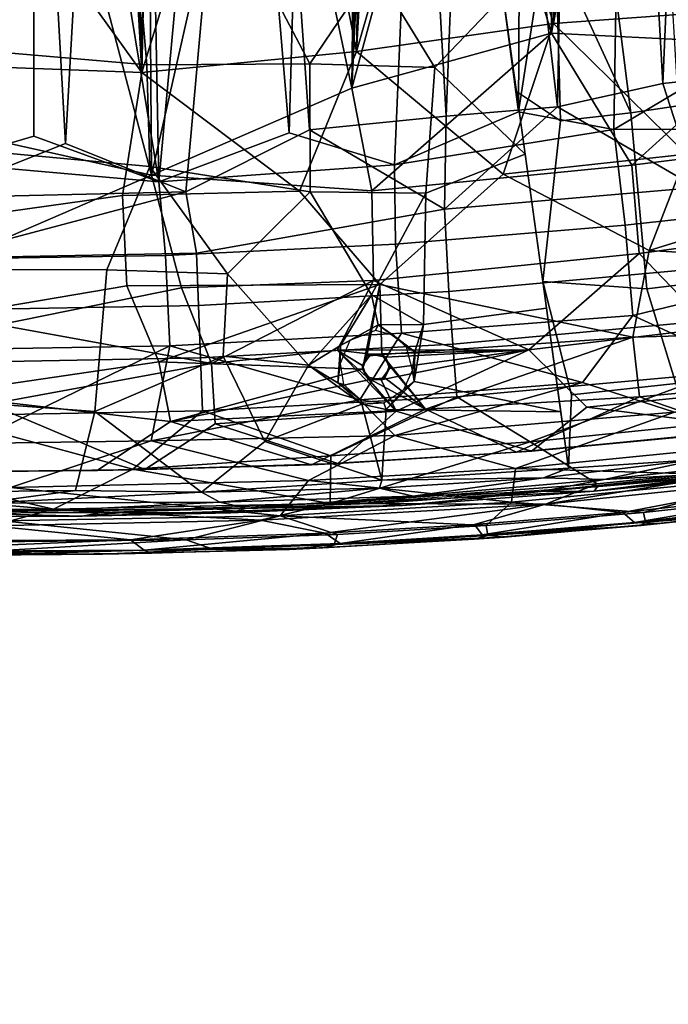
# Model space of a CAD drawing. Header units: millimetres. Extents: x -320 to 320, y -487 to 330.
# Tile 14 of 188: x 12 to 105, y -345 to -204. Entities that reach past the tile are written whole.
import ezdxf

# ---------------------------------------------------------------- set-up
doc = ezdxf.new("R2010")
doc.units = ezdxf.units.MM
doc.layers.add('Layer 01', color=7, linetype='Continuous', true_color=0x000000)
doc.styles.add('Default', font='arial.ttf')
doc.dimstyles.new('Default', dxfattribs={"dimscale": 10, "dimtxt": 2.5, "dimasz": 3, "dimexe": 1, "dimexo": 0.5, "dimgap": 0.8, "dimtad": 1, "dimtoh": 1, "dimzin": 1, "dimdsep": 46, "dimtxsty": 'Default', "dimcen": 2.5, "dimadec": 1, "dimazin": 1, "dimtfac": 1, "dimtdec": 4, "dimtix": 1, "dimtofl": 0, "dimtmove": 1, "dimatfit": 3, "dimfxl": 1, "dimtolj": 1, "dimtzin": 1, "dimarcsym": 0})

# ---------------------------------------------------------------- blocks, each defined once
blk = doc.blocks.new('*D1')
at = {"layer": 'Defpoints', "color": 0}
for p in [(-314.35, -27.15), (314.29, -27.15), (314.29, -476.59)]:
    blk.add_point(p, dxfattribs=at)
at = {"layer": 'Layer 01', "color": 0, "lineweight": -2}
for p, q in [((-314.35, -32.15), (-314.35, -486.59)), ((314.29, -32.15), (314.29, -486.59)), ((-284.35, -476.59), (284.29, -476.59))]:
    blk.add_line(p, q, dxfattribs=at)
at = {"layer": 'Layer 01', "color": 0}
for points in [[(-284.35, -471.59), (-284.35, -481.59), (-314.35, -476.59)], [(284.29, -481.59), (284.29, -471.59), (314.29, -476.59)]]:
    blk.add_solid(points, dxfattribs=at)
at = {"layer": 'Layer 01', "color": 0, "insert": (-0.03, -455.83), "char_height": 25, "attachment_point": 5, "style": 'Default'}
blk.add_mtext('\\A1;628.64', dxfattribs=at)

msp = doc.modelspace()

# ---------------------------------------------------------------- linework, layer by layer
at = {"layer": 'Layer 01'}
for points in [[(29.441, -211.766, 327.513), (13.595, 66.917, 327.213), (18.666, 186.849, 327.273)], [(18.666, 186.849, 327.273), (32.673, 161.467, 327.584), (29.441, -211.766, 327.513)], [(44.323, 185.926, 327.951), (48.599, -148.924, 328.105), (29.441, -211.766, 327.513), (37.379, 158.574, 327.721)], [(88.164, -206.112, 342.404), (90.944, 180.665, 342.614), (78.256, 182.516, 341.706), (74.176, -159.957, 341.451)], [(79.54, 182.382, 329.766), (89.666, 162.123, 330.481), (88.441, -204.73, 330.392), (74.417, -159.48, 329.442)], [(88.164, -206.112, 342.404), (104.829, -111.279, 343.753), (90.944, 180.665, 342.614)], [(104.829, -111.279, 343.753), (118.922, -207.657, 345.079), (121.34, 174.073, 345.319)], [(29.441, -211.766, 327.513), (32.673, 161.467, 327.584), (32.898, 158.493, 327.594)], [(104.825, -111.281, 331.706), (88.441, -204.73, 330.392), (89.666, 162.123, 330.481)], [(37.379, 158.574, 327.721), (29.441, -211.766, 327.513), (34.745, 157.527, 327.647)], [(29.441, -211.766, 327.513), (32.898, 158.493, 327.594), (34.745, 157.527, 327.647)], [(-0.08, -210.667, 327.141), (1.278, 109.611, 327.148), (13.595, 66.917, 327.213)], [(13.269, -189.131, 327.213), (-0.08, -210.667, 327.141), (13.595, 66.917, 327.213)], [(13.269, -189.131, 327.213), (13.595, 66.917, 327.213), (29.441, -211.766, 327.513)], [(47.022, -154.921, 340.06), (59.53, -214.018, 340.635), (62.493, 64.001, 340.77)], [(62.5, -65.996, 340.781), (62.493, 64.001, 340.77), (59.53, -214.018, 340.635)], [(13.508, -132.474, 339.211), (30.593, -9.741, 339.543), (18.519, -221.944, 339.28)], [(35.743, -228.854, 339.661), (18.519, -221.944, 339.28), (30.593, -9.741, 339.543), (46.017, -114.25, 340.032)], [(13.508, -132.474, 339.211), (-0.995, -229.726, 339.129), (-0.033, -10.322, 339.151)], [(77.054, -114.25, 341.633), (92.723, -10.504, 342.754), (89.014, -216.67, 342.453)], [(104.116, -213.333, 343.679), (89.014, -216.67, 342.453), (92.723, -10.504, 342.754)], [(92.723, -10.504, 342.754), (108.345, -114.25, 344.068), (104.116, -213.333, 343.679)], [(53.487, -219.962, 340.325), (46.017, -114.25, 340.032), (61.565, -15.495, 340.735), (73.06, -218.043, 341.367)], [(61.565, -15.495, 340.735), (77.054, -114.25, 341.633), (73.06, -218.043, 341.367)], [(13.921, -117.999, 389.23), (31.911, -227.433, 389.573), (27.887, -15.607, 389.488)], [(27.887, -15.607, 389.488), (31.911, -227.433, 389.573), (41.961, -117.999, 389.915)], [(70.248, -117.999, 391.303), (83.419, -217.418, 392.186), (84.464, -16.379, 392.268)], [(84.464, -16.379, 392.268), (83.419, -217.418, 392.186), (98.758, -117.999, 393.413)], [(0, -18.999, 389.146), (0.928, -224.737, 389.15), (13.921, -117.999, 389.23)], [(98.758, -117.999, 393.413), (111.743, -211.211, 394.598), (113.09, -18.999, 394.744)], [(56.036, -23.071, 390.521), (41.961, -117.999, 389.915), (50.541, -220.392, 390.252)], [(56.036, -23.071, 390.521), (50.541, -220.392, 390.252), (65.635, -224.99, 391.004), (70.248, -117.999, 391.303)], [(0.065, -109.94, 339.147), (30.841, -226.5, 339.541), (29.658, -59.781, 339.516)], [(29.658, -59.781, 339.516), (30.841, -226.5, 339.541), (47.022, -154.921, 340.06)], [(62.5, -65.996, 340.781), (59.53, -214.018, 340.635), (62.584, -91.512, 340.787)], [(60.233, -208.75, 328.651), (48.599, -148.924, 328.105), (62.4, -89.629, 328.759)], [(67.501, -89.504, 329.03), (74.417, -159.48, 329.442), (60.233, -208.75, 328.651), (66.764, -92.272, 328.993)], [(62.4, -89.629, 328.759), (63.805, -92.857, 328.833), (60.233, -208.75, 328.651)], [(59.53, -214.018, 340.635), (74.176, -159.957, 341.451), (67.533, -91.169, 341.05), (65.251, -93.062, 340.927)], [(65.251, -93.062, 340.927), (62.584, -91.512, 340.787), (59.53, -214.018, 340.635)], [(66.764, -92.272, 328.993), (60.233, -208.75, 328.651), (63.805, -92.857, 328.833)], [(0.065, -109.94, 339.147), (-0.695, -219.444, 339.15), (30.841, -226.5, 339.541)], [(88.164, -206.112, 342.404), (118.922, -207.657, 345.079), (104.829, -111.279, 343.753)], [(119.479, -202.491, 333.074), (88.441, -204.73, 330.392), (104.825, -111.281, 331.706)], [(46.017, -114.25, 340.032), (53.487, -219.962, 340.325), (35.743, -228.854, 339.661)], [(89.014, -216.67, 342.453), (73.06, -218.043, 341.367), (77.054, -114.25, 341.633)], [(123.689, -211.242, 345.544), (104.116, -213.333, 343.679), (108.345, -114.25, 344.068)], [(0.928, -224.737, 389.15), (13.99, -220.876, 389.232), (13.921, -117.999, 389.23)], [(13.921, -117.999, 389.23), (13.99, -220.876, 389.232), (31.911, -227.433, 389.573)], [(41.961, -117.999, 389.915), (31.911, -227.433, 389.573), (50.541, -220.392, 390.252)], [(70.248, -117.999, 391.303), (65.635, -224.99, 391.004), (83.419, -217.418, 392.186)], [(83.419, -217.418, 392.186), (97.076, -219.956, 393.241), (98.758, -117.999, 393.413)], [(98.758, -117.999, 393.413), (97.076, -219.956, 393.241), (111.743, -211.211, 394.598)], [(-0.995, -229.726, 339.129), (13.508, -132.474, 339.211), (18.519, -221.944, 339.28)], [(60.233, -208.75, 328.651), (29.441, -211.766, 327.513), (48.599, -148.924, 328.105)], [(59.53, -214.018, 340.635), (47.022, -154.921, 340.06), (30.841, -226.5, 339.541)], [(60.233, -208.75, 328.651), (74.417, -159.48, 329.442), (88.441, -204.73, 330.392)], [(59.53, -214.018, 340.635), (88.164, -206.112, 342.404), (74.176, -159.957, 341.451)], [(-0.08, -210.667, 327.141), (13.269, -189.131, 327.213), (29.441, -211.766, 327.513)], [(89.442, -218.679, 314.316), (83.112, -214.483, 313.303), (79.846, -190.954, 308.939), (88.771, -194.169, 309.899)], [(88.771, -194.169, 309.899), (96.255, -191.79, 309.76), (99.526, -217.533, 314.759)], [(106.317, -216.533, 315.066), (99.526, -217.533, 314.759), (96.255, -191.79, 309.76), (104.935, -192.952, 310.416)], [(7.835, -194.427, 308.002), (28.98, -196.566, 308.526), (30.162, -210.646, 310.788), (7.936, -208.748, 310.283)], [(99.526, -217.533, 314.759), (89.442, -218.679, 314.316), (88.771, -194.169, 309.899)], [(28.98, -196.566, 308.526), (46.204, -196.546, 308.854), (53.526, -210.533, 311.342), (30.162, -210.646, 310.788)], [(53.526, -210.533, 311.342), (46.204, -196.546, 308.854), (62.763, -196.836, 309.358)], [(71.434, -211.062, 312.134), (53.526, -210.533, 311.342), (62.763, -196.836, 309.358)], [(62.763, -196.836, 309.358), (81.209, -200.784, 310.821), (71.434, -211.062, 312.134)], [(84.357, -223.459, 314.817), (71.434, -211.062, 312.134), (81.209, -200.784, 310.821)], [(88.441, -204.73, 330.392), (119.479, -202.491, 333.074), (107.507, -223.465, 331.813)], [(60.233, -208.75, 328.651), (88.441, -204.73, 330.392), (81.242, -226.34, 329.759)], [(81.242, -226.34, 329.759), (88.441, -204.73, 330.392), (107.507, -223.465, 331.813)], [(88.164, -206.112, 342.404), (59.53, -214.018, 340.635), (62.43, -228.728, 340.649)], [(99.642, -225.031, 343.115), (88.164, -206.112, 342.404), (62.43, -228.728, 340.649)], [(99.642, -225.031, 343.115), (118.922, -207.657, 345.079), (88.164, -206.112, 342.404)], [(7.936, -208.748, 310.283), (30.162, -210.646, 310.788), (30.619, -225.229, 312.9), (8.462, -223.189, 312.367)], [(60.233, -208.75, 328.651), (52.053, -228.762, 328.204), (29.441, -211.766, 327.513)], [(81.242, -226.34, 329.759), (63.575, -242.187, 328.22), (52.053, -228.762, 328.204), (60.233, -208.75, 328.651)], [(118.922, -207.657, 345.079), (99.642, -225.031, 343.115), (136.466, -220.451, 346.725)], [(26.692, -229.405, 327.371), (-0.264, -233.192, 327.079), (-0.08, -210.667, 327.141), (29.441, -211.766, 327.513)], [(52.053, -228.762, 328.204), (26.692, -229.405, 327.371), (29.441, -211.766, 327.513)], [(30.162, -210.646, 310.788), (53.526, -210.533, 311.342), (53.57, -228.853, 314.073), (30.619, -225.229, 312.9)], [(53.526, -210.533, 311.342), (71.434, -211.062, 312.134), (70.131, -229.073, 314.846), (53.57, -228.853, 314.073)], [(71.434, -211.062, 312.134), (84.357, -223.459, 314.817), (70.131, -229.073, 314.846)], [(97.076, -219.956, 393.241), (129.193, -219.849, 396.278), (111.743, -211.211, 394.598)], [(108.923, -228.278, 343.878), (104.116, -213.333, 343.679), (123.689, -211.242, 345.544)], [(30.841, -226.5, 339.541), (62.43, -228.728, 340.649), (59.53, -214.018, 340.635)], [(89.442, -218.679, 314.316), (86.897, -241.725, 317.603), (83.112, -214.483, 313.303)], [(89.014, -216.67, 342.453), (104.116, -213.333, 343.679), (108.923, -228.278, 343.878)], [(65.635, -224.99, 391.004), (97.076, -219.956, 393.241), (83.419, -217.418, 392.186)], [(72.797, -231.356, 341.22), (73.06, -218.043, 341.367), (89.014, -216.67, 342.453)], [(108.923, -228.278, 343.878), (72.797, -231.356, 341.22), (89.014, -216.67, 342.453)], [(99.526, -217.533, 314.759), (106.317, -216.533, 315.066), (110.503, -241.713, 319.428), (101.83, -242.793, 318.837)], [(53.487, -219.962, 340.325), (73.06, -218.043, 341.367), (72.797, -231.356, 341.22)], [(89.442, -218.679, 314.316), (99.526, -217.533, 314.759), (101.83, -242.793, 318.837), (86.897, -241.725, 317.603)], [(-0.695, -219.444, 339.15), (8.608, -236.084, 338.999), (30.841, -226.5, 339.541)], [(35.743, -228.854, 339.661), (53.487, -219.962, 340.325), (72.797, -231.356, 341.22), (37.279, -237.684, 339.461)], [(65.815, -236.369, 390.77), (98.715, -233.67, 393.035), (97.076, -219.956, 393.241), (65.635, -224.99, 391.004)], [(98.715, -233.67, 393.035), (130.635, -230.172, 396.105), (129.193, -219.849, 396.278), (97.076, -219.956, 393.241)], [(0.928, -224.737, 389.15), (31.911, -227.433, 389.573), (13.99, -220.876, 389.232)], [(31.911, -227.433, 389.573), (65.635, -224.99, 391.004), (50.541, -220.392, 390.252)], [(136.96, -232.825, 346.243), (136.466, -220.451, 346.725), (99.642, -225.031, 343.115), (100.704, -237.709, 342.728)], [(35.743, -228.854, 339.661), (-0.995, -229.726, 339.129), (18.519, -221.944, 339.28)], [(8.462, -223.189, 312.367), (30.619, -225.229, 312.9), (24.447, -240.082, 314.716), (9.074, -240.004, 314.529)], [(70.131, -229.073, 314.846), (84.357, -223.459, 314.817), (87.42, -245.54, 318.13), (69.799, -247.92, 317.269)], [(81.242, -226.34, 329.759), (107.507, -223.465, 331.813), (102.165, -237.279, 330.819)], [(107.507, -223.465, 331.813), (134.971, -227.176, 334.251), (102.165, -237.279, 330.819)], [(-0.275, -238.523, 388.955), (32.846, -238.026, 389.404), (31.911, -227.433, 389.573), (0.928, -224.737, 389.15)], [(41.728, -240.617, 315.169), (24.447, -240.082, 314.716), (30.619, -225.229, 312.9)], [(53.57, -228.853, 314.073), (41.728, -240.617, 315.169), (30.619, -225.229, 312.9)], [(32.846, -238.026, 389.404), (65.815, -236.369, 390.77), (65.635, -224.99, 391.004), (31.911, -227.433, 389.573)], [(100.704, -237.709, 342.728), (99.642, -225.031, 343.115), (62.43, -228.728, 340.649), (62.664, -241.614, 340.24)], [(35.162, -242.64, 339.19), (30.841, -226.5, 339.541), (8.608, -236.084, 338.999), (8.944, -247.964, 338.36)], [(62.664, -241.614, 340.24), (62.43, -228.728, 340.649), (30.841, -226.5, 339.541), (35.162, -242.64, 339.19)], [(63.575, -242.187, 328.22), (81.242, -226.34, 329.759), (102.165, -237.279, 330.819), (99.785, -249.731, 329.422)], [(102.165, -237.279, 330.819), (134.971, -227.176, 334.251), (137.728, -239.412, 333.68)], [(73.453, -243.174, 340.654), (72.797, -231.356, 341.22), (108.923, -228.278, 343.878), (110.033, -239.838, 343.32)], [(35.743, -228.854, 339.661), (-0.061, -238.376, 338.904), (-0.995, -229.726, 339.129)], [(-0.264, -233.192, 327.079), (26.692, -229.405, 327.371), (27.322, -242.361, 326.964), (0, -246.978, 326.393)], [(35.743, -228.854, 339.661), (37.279, -237.684, 339.461), (-0.061, -238.376, 338.904)], [(63.575, -242.187, 328.22), (27.322, -242.361, 326.964), (26.692, -229.405, 327.371), (52.053, -228.762, 328.204)], [(62.38, -243.646, 316.367), (53.326, -253.732, 317.131), (41.728, -240.617, 315.169), (53.57, -228.853, 314.073)], [(53.57, -228.853, 314.073), (70.131, -229.073, 314.846), (62.38, -243.646, 316.367)], [(69.799, -247.92, 317.269), (62.38, -243.646, 316.367), (70.131, -229.073, 314.846)], [(37.563, -245.154, 339.069), (37.279, -237.684, 339.461), (72.797, -231.356, 341.22), (73.453, -243.174, 340.654)], [(99.804, -246.611, 392.336), (131.915, -238.797, 395.696), (130.635, -230.172, 396.105), (98.715, -233.67, 393.035)], [(139.93, -245.573, 345.308), (136.96, -232.825, 346.243), (100.704, -237.709, 342.728), (110.986, -248.435, 342.565)], [(66.682, -249.165, 390.095), (99.804, -246.611, 392.336), (98.715, -233.67, 393.035), (65.815, -236.369, 390.77)], [(33.455, -250.969, 388.724), (66.682, -249.165, 390.095), (65.815, -236.369, 390.77), (32.846, -238.026, 389.404)], [(-0.26, -251.556, 388.266), (33.455, -250.969, 388.724), (32.846, -238.026, 389.404), (-0.275, -238.523, 388.955)], [(-0.062, -245.852, 338.51), (-0.061, -238.376, 338.904), (37.279, -237.684, 339.461), (37.563, -245.154, 339.069)], [(62.664, -241.614, 340.24), (84.887, -251.512, 340.464), (100.704, -237.709, 342.728)], [(100.704, -237.709, 342.728), (84.887, -251.512, 340.464), (110.986, -248.435, 342.565)], [(99.785, -249.731, 329.422), (102.165, -237.279, 330.819), (137.728, -239.412, 333.68), (138.663, -248.619, 332.502)], [(22.712, -260.368, 316.926), (0.188, -258.693, 316.59), (9.074, -240.004, 314.529), (24.447, -240.082, 314.716)], [(74.015, -250.702, 339.98), (73.453, -243.174, 340.654), (110.033, -239.838, 343.32), (110.875, -247.339, 342.652)], [(139.802, -246.723, 395.703), (131.915, -238.797, 395.696), (99.804, -246.611, 392.336), (119.762, -255.755, 392.814)], [(41.115, -252.428, 316.535), (22.712, -260.368, 316.926), (24.447, -240.082, 314.716), (41.728, -240.617, 315.169)], [(53.326, -253.732, 317.131), (41.115, -252.428, 316.535), (41.728, -240.617, 315.169)], [(31.898, -253.272, 326.067), (0, -257.961, 325.12), (0, -246.978, 326.393), (27.322, -242.361, 326.964)], [(8.944, -247.964, 338.36), (39.418, -253.501, 338.355), (35.162, -242.64, 339.19)], [(63.575, -242.187, 328.22), (31.898, -253.272, 326.067), (27.322, -242.361, 326.964)], [(31.898, -253.272, 326.067), (63.575, -242.187, 328.22), (61.072, -254.304, 326.829)], [(39.418, -253.501, 338.355), (62.664, -241.614, 340.24), (35.162, -242.64, 339.19)], [(39.418, -253.501, 338.355), (57.461, -251.564, 339.157), (62.664, -241.614, 340.24)], [(62.664, -241.614, 340.24), (57.461, -251.564, 339.157), (84.887, -251.512, 340.464)], [(63.575, -242.187, 328.22), (61.707, -252.465, 327.116), (61.072, -254.304, 326.829)], [(63.575, -242.187, 328.22), (63.818, -252.206, 327.212), (61.707, -252.465, 327.116)], [(99.785, -249.731, 329.422), (63.818, -252.206, 327.212), (63.575, -242.187, 328.22)], [(101.83, -242.793, 318.837), (105.956, -256.348, 320.841), (91.013, -257.966, 319.794), (86.897, -241.725, 317.603)], [(86.897, -241.725, 317.603), (91.013, -257.966, 319.794), (90.607, -268.499, 320.744)], [(105.956, -256.348, 320.841), (101.83, -242.793, 318.837), (110.503, -241.713, 319.428)], [(37.85, -252.697, 338.392), (37.563, -245.154, 339.069), (73.453, -243.174, 340.654), (74.015, -250.702, 339.98)], [(53.326, -253.732, 317.131), (62.38, -243.646, 316.367), (57.937, -250.934, 317.045)], [(62.38, -243.646, 316.367), (63.328, -247.946, 316.952), (57.937, -250.934, 317.045)], [(69.799, -247.92, 317.269), (63.328, -247.946, 316.952), (62.38, -243.646, 316.367)], [(-0.062, -253.401, 337.832), (-0.062, -245.852, 338.51), (37.563, -245.154, 339.069), (37.85, -252.697, 338.392)], [(69.799, -247.92, 317.269), (87.42, -245.54, 318.13), (89.479, -260.406, 319.895), (68.486, -256.06, 318.14)], [(99.804, -246.611, 392.336), (66.682, -249.165, 390.095), (92.591, -256.222, 390.781)], [(119.762, -255.755, 392.814), (99.804, -246.611, 392.336), (92.591, -256.222, 390.781), (105.773, -260.463, 391.066)], [(8.944, -247.964, 338.36), (7.7, -259.345, 337.047), (39.418, -253.501, 338.355)], [(59.268, -250.18, 317.852), (57.937, -250.934, 317.045), (63.328, -247.946, 316.952)], [(59.268, -250.18, 317.852), (63.328, -247.946, 316.952), (62.927, -248.758, 317.86)], [(62.927, -248.758, 317.86), (63.328, -247.946, 316.952), (65.485, -249.434, 318.11)], [(68.569, -251.809, 317.671), (63.328, -247.946, 316.952), (69.799, -247.92, 317.269)], [(65.485, -249.434, 318.11), (63.328, -247.946, 316.952), (68.569, -251.809, 317.671)], [(69.799, -247.92, 317.269), (68.486, -256.06, 318.14), (68.569, -251.809, 317.671)], [(74.583, -258.279, 338.937), (74.015, -250.702, 339.98), (110.875, -247.339, 342.652), (111.727, -254.891, 341.614)], [(120.558, -256.998, 341.803), (110.986, -248.435, 342.565), (84.887, -251.512, 340.464), (93.22, -259.733, 339.601)], [(66.682, -249.165, 390.095), (33.455, -250.969, 388.724), (60.671, -258.692, 388.794)], [(66.682, -249.165, 390.095), (60.671, -258.692, 388.794), (92.591, -256.222, 390.781)], [(99.785, -249.731, 329.422), (70.117, -260.048, 326.239), (63.818, -252.206, 327.212)], [(68.569, -251.809, 317.671), (67.361, -251.133, 318.466), (65.485, -249.434, 318.11)], [(99.785, -249.731, 329.422), (100.738, -258.28, 328.034), (70.117, -260.048, 326.239)], [(139.346, -254.619, 331.389), (100.738, -258.28, 328.034), (99.785, -249.731, 329.422), (138.663, -248.619, 332.502)], [(33.455, -250.969, 388.724), (-0.26, -251.556, 388.266), (4.833, -264.968, 386.786)], [(4.833, -264.968, 386.786), (30.809, -264.58, 387.173), (33.455, -250.969, 388.724)], [(33.455, -250.969, 388.724), (30.809, -264.58, 387.173), (60.671, -258.692, 388.794)], [(38.141, -260.289, 337.346), (37.85, -252.697, 338.392), (74.015, -250.702, 339.98), (74.583, -258.279, 338.937)], [(57.937, -250.934, 317.045), (57.553, -256.277, 317.619), (53.326, -253.732, 317.131)], [(57.853, -253.492, 318.212), (57.553, -256.277, 317.619), (57.937, -250.934, 317.045)], [(57.853, -253.492, 318.212), (57.937, -250.934, 317.045), (59.268, -250.18, 317.852)], [(67.361, -251.133, 318.466), (68.569, -251.809, 317.671), (68.24, -254.43, 318.963)], [(-0.063, -260.998, 336.785), (-0.062, -253.401, 337.832), (37.85, -252.697, 338.392), (38.141, -260.289, 337.346)], [(47.075, -264.701, 317.977), (38.007, -271.929, 318.345), (22.712, -260.368, 316.926), (41.115, -252.428, 316.535)], [(65.911, -260.342, 338.208), (57.461, -251.564, 339.157), (39.418, -253.501, 338.355), (39.961, -262.168, 337.065)], [(47.075, -264.701, 317.977), (41.115, -252.428, 316.535), (53.326, -253.732, 317.131)], [(84.887, -251.512, 340.464), (57.461, -251.564, 339.157), (62.26, -252.138, 339.272)], [(57.461, -251.564, 339.157), (61.057, -253.79, 339.005), (62.26, -252.138, 339.272)], [(57.461, -251.564, 339.157), (65.911, -260.342, 338.208), (61.625, -255.411, 338.817)], [(57.461, -251.564, 339.157), (61.625, -255.411, 338.817), (61.057, -253.79, 339.005)], [(61.707, -252.465, 327.116), (62.26, -252.138, 339.272), (61.057, -253.79, 339.005)], [(61.707, -252.465, 327.116), (61.057, -253.79, 339.005), (61.072, -254.304, 326.829)], [(63.818, -252.206, 327.212), (62.26, -252.138, 339.272), (61.707, -252.465, 327.116)], [(84.887, -251.512, 340.464), (62.26, -252.138, 339.272), (64.379, -252.601, 339.293)], [(63.818, -252.206, 327.212), (64.379, -252.601, 339.293), (62.26, -252.138, 339.272)], [(63.754, -255.857, 338.851), (65.911, -260.342, 338.208), (84.887, -251.512, 340.464)], [(84.887, -251.512, 340.464), (64.946, -254.196, 339.125), (63.754, -255.857, 338.851)], [(64.918, -253.769, 327.064), (63.818, -252.206, 327.212), (70.117, -260.048, 326.239)], [(64.379, -252.601, 339.293), (63.818, -252.206, 327.212), (64.918, -253.769, 327.064)], [(64.946, -254.196, 339.125), (84.887, -251.512, 340.464), (64.379, -252.601, 339.293)], [(64.946, -254.196, 339.125), (64.379, -252.601, 339.293), (64.918, -253.769, 327.064)], [(65.911, -260.342, 338.208), (85.289, -266.043, 337.825), (93.22, -259.733, 339.601), (84.887, -251.512, 340.464)], [(68.24, -254.43, 318.963), (68.569, -251.809, 317.671), (68.486, -256.06, 318.14)], [(31.898, -253.272, 326.067), (33.544, -261.808, 324.758), (0, -257.961, 325.12)], [(7.7, -259.345, 337.047), (29.895, -268.716, 335.504), (39.961, -262.168, 337.065), (39.418, -253.501, 338.355)], [(33.544, -261.808, 324.758), (31.898, -253.272, 326.067), (61.072, -254.304, 326.829)], [(53.326, -253.732, 317.131), (60.959, -259.338, 318.071), (47.075, -264.701, 317.977)], [(60.959, -259.338, 318.071), (53.326, -253.732, 317.131), (57.553, -256.277, 317.619)], [(57.553, -256.277, 317.619), (57.853, -253.492, 318.212), (58.339, -256.491, 318.608)], [(61.057, -253.79, 339.005), (61.625, -255.411, 338.817), (61.072, -254.304, 326.829)], [(70.117, -260.048, 326.239), (64.291, -255.535, 326.779), (64.918, -253.769, 327.064)], [(64.291, -255.535, 326.779), (64.946, -254.196, 339.125), (64.918, -253.769, 327.064)], [(33.544, -261.808, 324.758), (61.072, -254.304, 326.829), (62.233, -255.807, 326.664)], [(62.233, -255.807, 326.664), (61.072, -254.304, 326.829), (61.625, -255.411, 338.817)], [(62.233, -255.807, 326.664), (61.625, -255.411, 338.817), (63.754, -255.857, 338.851)], [(61.625, -255.411, 338.817), (65.911, -260.342, 338.208), (63.754, -255.857, 338.851)], [(62.233, -255.807, 326.664), (64.291, -255.535, 326.779), (70.117, -260.048, 326.239)], [(62.233, -255.807, 326.664), (63.754, -255.857, 338.851), (64.291, -255.535, 326.779)], [(64.291, -255.535, 326.779), (63.754, -255.857, 338.851), (64.946, -254.196, 339.125)], [(68.24, -254.43, 318.963), (68.486, -256.06, 318.14), (66.992, -257.235, 319.237)], [(74.583, -258.279, 338.937), (111.727, -254.891, 341.614), (85.077, -264.727, 338.113)], [(111.727, -254.891, 341.614), (119.815, -261.205, 340.843), (85.077, -264.727, 338.113)], [(100.738, -258.28, 328.034), (139.346, -254.619, 331.389), (115.133, -263.243, 327.647)], [(70.117, -260.048, 326.239), (33.544, -261.808, 324.758), (62.233, -255.807, 326.664)], [(57.553, -256.277, 317.619), (58.339, -256.491, 318.608), (60.834, -258.721, 319.032)], [(60.959, -259.338, 318.071), (57.553, -256.277, 317.619), (60.834, -258.721, 319.032)], [(92.591, -256.222, 390.781), (60.671, -258.692, 388.794), (65.687, -263.798, 388.288)], [(89.479, -260.406, 319.895), (64.458, -260.087, 318.317), (68.486, -256.06, 318.14)], [(66.992, -257.235, 319.237), (68.486, -256.06, 318.14), (64.458, -260.087, 318.317)], [(92.591, -256.222, 390.781), (65.687, -263.798, 388.288), (105.773, -260.463, 391.066)], [(105.956, -256.348, 320.841), (109.163, -267.242, 322.183), (90.607, -268.499, 320.744), (91.013, -257.966, 319.794)], [(-2.797, -269.015, 322.831), (0, -257.961, 325.12), (33.544, -261.808, 324.758), (23.045, -268.844, 322.988)], [(38.141, -260.289, 337.346), (74.583, -258.279, 338.937), (56.543, -266.72, 336.587)], [(74.583, -258.279, 338.937), (85.077, -264.727, 338.113), (56.543, -266.72, 336.587)], [(66.992, -257.235, 319.237), (64.458, -260.087, 318.317), (64.129, -259.129, 319.281)], [(70.117, -260.048, 326.239), (100.738, -258.28, 328.034), (83.124, -266.206, 325.294)], [(100.738, -258.28, 328.034), (115.133, -263.243, 327.647), (83.124, -266.206, 325.294)], [(120.558, -256.998, 341.803), (93.22, -259.733, 339.601), (117.927, -262.886, 340.311)], [(22.712, -260.368, 316.926), (19.968, -271.698, 317.964), (-0.551, -271.968, 317.832), (0.188, -258.693, 316.59)], [(7.7, -259.345, 337.047), (3.257, -269.021, 335.187), (29.895, -268.716, 335.504)], [(60.671, -258.692, 388.794), (30.809, -264.58, 387.173), (65.687, -263.798, 388.288)], [(63.856, -270.228, 319.19), (47.075, -264.701, 317.977), (60.959, -259.338, 318.071)], [(60.959, -259.338, 318.071), (60.834, -258.721, 319.032), (64.129, -259.129, 319.281)], [(60.959, -259.338, 318.071), (64.129, -259.129, 319.281), (64.458, -260.087, 318.317)], [(60.959, -259.338, 318.071), (64.458, -260.087, 318.317), (63.856, -270.228, 319.19)], [(117.927, -262.886, 340.311), (93.22, -259.733, 339.601), (85.289, -266.043, 337.825)], [(-9.426, -268.292, 335.366), (-0.063, -260.998, 336.785), (28.178, -268.643, 335.475), (16.812, -274.381, 333.87)], [(-0.063, -260.998, 336.785), (38.141, -260.289, 337.346), (28.178, -268.643, 335.475)], [(38.007, -271.929, 318.345), (19.968, -271.698, 317.964), (22.712, -260.368, 316.926)], [(56.543, -266.72, 336.587), (28.178, -268.643, 335.475), (38.141, -260.289, 337.346)], [(53.778, -268.039, 323.792), (33.544, -261.808, 324.758), (70.117, -260.048, 326.239)], [(39.961, -262.168, 337.065), (57.526, -267.851, 336.343), (65.911, -260.342, 338.208)], [(83.124, -266.206, 325.294), (53.778, -268.039, 323.792), (70.117, -260.048, 326.239)], [(57.526, -267.851, 336.343), (85.289, -266.043, 337.825), (65.911, -260.342, 338.208)], [(89.479, -260.406, 319.895), (90.607, -268.499, 320.744), (63.856, -270.228, 319.19), (64.458, -260.087, 318.317)], [(65.687, -263.798, 388.288), (82.979, -268.536, 387.192), (105.773, -260.463, 391.066)], [(105.773, -260.463, 391.066), (82.979, -268.536, 387.192), (121.439, -264.738, 390.278)], [(85.077, -264.727, 338.113), (119.815, -261.205, 340.843), (123.137, -267.848, 339.307), (94.678, -270.729, 337.006)], [(23.045, -268.844, 322.988), (33.544, -261.808, 324.758), (53.778, -268.039, 323.792)], [(39.961, -262.168, 337.065), (29.895, -268.716, 335.504), (57.526, -267.851, 336.343)], [(53.327, -270.291, 385.655), (65.687, -263.798, 388.288), (30.809, -264.58, 387.173)], [(82.979, -268.536, 387.192), (65.687, -263.798, 388.288), (53.327, -270.291, 385.655)], [(83.124, -266.206, 325.294), (115.133, -263.243, 327.647), (85.289, -266.043, 337.825)], [(115.133, -263.243, 327.647), (117.927, -262.886, 340.311), (85.289, -266.043, 337.825)], [(10.648, -271.272, 384.578), (30.809, -264.58, 387.173), (4.833, -264.968, 386.786)], [(10.648, -271.272, 384.578), (53.327, -270.291, 385.655), (30.809, -264.58, 387.173)], [(38.007, -271.929, 318.345), (47.075, -264.701, 317.977), (63.856, -270.228, 319.19)], [(56.543, -266.72, 336.587), (85.077, -264.727, 338.113), (56.457, -273.557, 334.798)], [(94.678, -270.729, 337.006), (56.457, -273.557, 334.798), (85.077, -264.727, 338.113)], [(120.631, -269.712, 385.357), (121.439, -264.738, 390.278), (82.979, -268.536, 387.192)], [(56.543, -266.72, 336.587), (56.457, -273.557, 334.798), (28.178, -268.643, 335.475)], [(53.778, -268.039, 323.792), (83.124, -266.206, 325.294), (57.526, -267.851, 336.343)], [(83.124, -266.206, 325.294), (85.289, -266.043, 337.825), (57.526, -267.851, 336.343)], [(29.895, -268.716, 335.504), (23.045, -268.844, 322.988), (53.778, -268.039, 323.792)], [(53.778, -268.039, 323.792), (57.526, -267.851, 336.343), (29.895, -268.716, 335.504)], [(109.163, -267.242, 322.183), (95.682, -270.119, 322.049), (87.016, -269.906, 320.776)], [(87.016, -269.906, 320.776), (90.607, -268.499, 320.744), (109.163, -267.242, 322.183)], [(87.286, -273.68, 336.221), (123.137, -267.848, 339.307), (125.444, -269.718, 339.321)], [(87.286, -273.68, 336.221), (94.678, -270.729, 337.006), (123.137, -267.848, 339.307)], [(130.03, -267.811, 331.895), (94.721, -271.126, 329.522), (94.275, -271.795, 328.901)], [(111.212, -270.115, 329.787), (130.03, -267.811, 331.895), (94.275, -271.795, 328.901)], [(130.03, -267.811, 331.895), (124.881, -267.797, 332.067), (94.721, -271.126, 329.522)], [(109.163, -267.242, 322.183), (121.562, -267.288, 324.051), (95.682, -270.119, 322.049)], [(121.562, -267.288, 324.051), (110.631, -269.323, 324.09), (95.682, -270.119, 322.049)], [(-9.426, -268.292, 335.366), (16.812, -274.381, 333.87), (-13.957, -274.41, 333.855)], [(23.045, -268.844, 322.988), (3.257, -269.021, 335.187), (-2.797, -269.015, 322.831)], [(23.045, -268.844, 322.988), (29.895, -268.716, 335.504), (3.257, -269.021, 335.187)], [(28.178, -268.643, 335.475), (56.457, -273.557, 334.798), (16.812, -274.381, 333.87)], [(82.442, -273.398, 382.359), (82.979, -268.536, 387.192), (53.327, -270.291, 385.655)], [(63.856, -270.228, 319.19), (90.607, -268.499, 320.744), (87.016, -269.906, 320.776)], [(120.631, -269.712, 385.357), (82.979, -268.536, 387.192), (82.442, -273.398, 382.359)], [(110.631, -269.323, 324.09), (86.671, -271.834, 322.886), (95.682, -270.119, 322.049)], [(86.671, -271.834, 322.886), (110.631, -269.323, 324.09), (109.308, -269.877, 325.31)], [(49.295, -275.338, 380.653), (53.327, -270.291, 385.655), (10.648, -271.272, 384.578)], [(38.007, -271.929, 318.345), (63.856, -270.228, 319.19), (63.496, -271.392, 319.482)], [(82.442, -273.398, 382.359), (53.327, -270.291, 385.655), (49.295, -275.338, 380.653)], [(94.678, -270.729, 337.006), (87.286, -273.68, 336.221), (56.457, -273.557, 334.798)], [(87.016, -269.906, 320.776), (68.326, -272.516, 320.701), (63.496, -271.392, 319.482)], [(63.496, -271.392, 319.482), (63.856, -270.228, 319.19), (87.016, -269.906, 320.776)], [(87.016, -269.906, 320.776), (95.682, -270.119, 322.049), (68.326, -272.516, 320.701)], [(68.326, -272.516, 320.701), (95.682, -270.119, 322.049), (86.671, -271.834, 322.886)], [(101.342, -274.84, 376.605), (120.631, -269.712, 385.357), (82.442, -273.398, 382.359)], [(86.671, -271.834, 322.886), (109.308, -269.877, 325.31), (94.275, -271.795, 328.901)], [(125.444, -269.718, 339.321), (98.393, -274.86, 337.917), (87.286, -273.68, 336.221)], [(109.308, -269.877, 325.31), (111.212, -270.115, 329.787), (94.275, -271.795, 328.901)], [(125.444, -269.718, 339.321), (127.709, -271.607, 340.363), (98.393, -274.86, 337.917)], [(119.308, -272.916, 378.115), (120.631, -269.712, 385.357), (101.342, -274.84, 376.605)], [(-0.551, -271.968, 317.832), (19.968, -271.698, 317.964), (6.417, -273.537, 318.387)], [(6.417, -273.537, 318.387), (19.968, -271.698, 317.964), (38.007, -271.929, 318.345)], [(38.007, -271.929, 318.345), (40.651, -273.369, 319.242), (6.417, -273.537, 318.387)], [(49.295, -275.338, 380.653), (10.648, -271.272, 384.578), (9.552, -276.048, 379.853)], [(63.496, -271.392, 319.482), (40.651, -273.369, 319.242), (38.007, -271.929, 318.345)], [(63.496, -271.392, 319.482), (68.326, -272.516, 320.701), (40.651, -273.369, 319.242)], [(68.326, -272.516, 320.701), (44.449, -274.24, 320.908), (40.651, -273.369, 319.242)], [(68.326, -272.516, 320.701), (64.385, -273.472, 322.299), (44.449, -274.24, 320.908)], [(94.275, -271.795, 328.901), (94.721, -271.126, 329.522), (62.016, -273.396, 327.679)], [(94.275, -271.795, 328.901), (62.016, -273.396, 327.679), (66.8, -273.882, 327.17)], [(64.385, -273.472, 322.299), (68.326, -272.516, 320.701), (86.671, -271.834, 322.886)], [(64.385, -273.472, 322.299), (86.671, -271.834, 322.886), (66.8, -273.882, 327.17)], [(86.671, -271.834, 322.886), (94.275, -271.795, 328.901), (66.8, -273.882, 327.17)], [(127.709, -271.607, 340.363), (100.049, -276.288, 339.885), (98.393, -274.86, 337.917)], [(127.709, -271.607, 340.363), (129.463, -272.923, 342.321), (100.049, -276.288, 339.885)], [(18.009, -274.505, 319.804), (-12.974, -274.352, 319.288), (6.417, -273.537, 318.387)], [(40.651, -273.369, 319.242), (18.009, -274.505, 319.804), (6.417, -273.537, 318.387)], [(56.457, -273.557, 334.798), (46.444, -275.97, 334.266), (16.812, -274.381, 333.87)], [(40.651, -273.369, 319.242), (44.449, -274.24, 320.908), (18.009, -274.505, 319.804)], [(42.145, -274.897, 325.914), (66.8, -273.882, 327.17), (20.886, -275.369, 325.861)], [(20.886, -275.369, 325.861), (66.8, -273.882, 327.17), (30.467, -274.534, 326.647)], [(30.467, -274.534, 326.647), (66.8, -273.882, 327.17), (62.016, -273.396, 327.679)], [(66.8, -273.882, 327.17), (42.145, -274.897, 325.914), (44.449, -274.24, 320.908)], [(66.8, -273.882, 327.17), (44.449, -274.24, 320.908), (64.385, -273.472, 322.299)], [(56.457, -273.557, 334.798), (87.286, -273.68, 336.221), (46.444, -275.97, 334.266)], [(87.286, -273.68, 336.221), (55.725, -277.839, 335.515), (46.444, -275.97, 334.266)], [(78.804, -276.74, 375.079), (82.442, -273.398, 382.359), (49.295, -275.338, 380.653)], [(87.286, -273.68, 336.221), (77.112, -276.592, 336.567), (55.725, -277.839, 335.515)], [(87.286, -273.68, 336.221), (98.393, -274.86, 337.917), (77.112, -276.592, 336.567)], [(101.342, -274.84, 376.605), (82.442, -273.398, 382.359), (78.804, -276.74, 375.079)], [(100.049, -276.288, 339.885), (129.463, -272.923, 342.321), (121.014, -274.545, 343.801)], [(101.342, -274.84, 376.605), (101.601, -276.243, 368.939), (119.307, -274.339, 370.487), (119.308, -272.916, 378.115)], [(16.812, -274.381, 333.87), (7.967, -276.78, 333.6), (-13.957, -274.41, 333.855)], [(18.009, -274.505, 319.804), (0.461, -274.966, 320.666), (-12.974, -274.352, 319.288)], [(-0.119, -275.493, 325.33), (0.461, -274.966, 320.666), (23.659, -274.861, 321.243), (20.886, -275.369, 325.861)], [(20.886, -275.369, 325.861), (0.099, -274.879, 326.392), (-0.119, -275.493, 325.33)], [(0.099, -274.879, 326.392), (20.886, -275.369, 325.861), (30.467, -274.534, 326.647)], [(18.009, -274.505, 319.804), (23.659, -274.861, 321.243), (0.461, -274.966, 320.666)], [(46.444, -275.97, 334.266), (7.967, -276.78, 333.6), (16.812, -274.381, 333.87)], [(35.785, -278.796, 373.227), (49.295, -275.338, 380.653), (9.552, -276.048, 379.853)], [(44.449, -274.24, 320.908), (23.659, -274.861, 321.243), (18.009, -274.505, 319.804)], [(20.886, -275.369, 325.861), (23.659, -274.861, 321.243), (42.145, -274.897, 325.914)], [(23.659, -274.861, 321.243), (44.449, -274.24, 320.908), (42.145, -274.897, 325.914)], [(57.483, -277.994, 374.006), (49.295, -275.338, 380.653), (35.785, -278.796, 373.227)], [(78.804, -276.74, 375.079), (49.295, -275.338, 380.653), (57.483, -277.994, 374.006)], [(98.393, -274.86, 337.917), (78.209, -278.073, 338.475), (77.112, -276.592, 336.567)], [(98.393, -274.86, 337.917), (100.049, -276.288, 339.885), (78.209, -278.073, 338.475)], [(78.804, -276.74, 375.079), (79.01, -278.153, 367.441), (101.601, -276.243, 368.939), (101.342, -274.84, 376.605)], [(100.049, -276.288, 339.885), (121.014, -274.545, 343.801), (103.421, -276.463, 342.443)], [(103.421, -276.463, 342.443), (121.014, -274.545, 343.801), (115.491, -275.188, 361.938), (100.93, -276.704, 360.986)], [(115.491, -275.188, 361.938), (101.601, -276.243, 368.939), (100.93, -276.704, 360.986)], [(119.307, -274.339, 370.487), (101.601, -276.243, 368.939), (115.491, -275.188, 361.938)], [(35.785, -278.796, 373.227), (9.552, -276.048, 379.853), (3.365, -279.099, 373.167)], [(46.444, -275.97, 334.266), (27.821, -278.777, 334.748), (7.967, -276.78, 333.6)], [(46.444, -275.97, 334.266), (55.725, -277.839, 335.515), (27.821, -278.777, 334.748)], [(77.112, -276.592, 336.567), (57.889, -279.311, 337.456), (55.725, -277.839, 335.515)], [(57.483, -277.994, 374.006), (57.027, -279.448, 366.279), (79.01, -278.153, 367.441), (78.804, -276.74, 375.079)], [(77.112, -276.592, 336.567), (78.209, -278.073, 338.475), (57.889, -279.311, 337.456)], [(81.41, -278.388, 341.07), (103.421, -276.463, 342.443), (100.93, -276.704, 360.986), (77.083, -278.698, 359.186)], [(100.93, -276.704, 360.986), (79.01, -278.153, 367.441), (77.083, -278.698, 359.186)], [(78.209, -278.073, 338.475), (100.049, -276.288, 339.885), (81.41, -278.388, 341.07)], [(100.93, -276.704, 360.986), (101.601, -276.243, 368.939), (79.01, -278.153, 367.441)], [(100.049, -276.288, 339.885), (103.421, -276.463, 342.443), (81.41, -278.388, 341.07)], [(7.967, -276.78, 333.6), (27.821, -278.777, 334.748), (-9.344, -278.971, 334.511)], [(55.725, -277.839, 335.515), (29.792, -280.263, 336.627), (27.821, -278.777, 334.748)], [(55.725, -277.839, 335.515), (57.889, -279.311, 337.456), (29.792, -280.263, 336.627)], [(35.785, -278.796, 373.227), (39.624, -280.099, 365.66), (57.027, -279.448, 366.279), (57.483, -277.994, 374.006)], [(57.027, -279.448, 366.279), (77.083, -278.698, 359.186), (79.01, -278.153, 367.441)], [(78.209, -278.073, 338.475), (81.41, -278.388, 341.07), (57.889, -279.311, 337.456)], [(27.821, -278.777, 334.748), (29.792, -280.263, 336.627), (-13.614, -280.502, 336.284)], [(27.821, -278.777, 334.748), (-13.614, -280.502, 336.284), (-9.344, -278.971, 334.511)], [(3.573, -280.661, 365.067), (35.785, -278.796, 373.227), (3.365, -279.099, 373.167)], [(39.624, -280.099, 365.66), (35.785, -278.796, 373.227), (3.573, -280.661, 365.067)], [(29.792, -280.263, 336.627), (57.889, -279.311, 337.456), (55.407, -279.945, 339.489)], [(39.624, -280.099, 365.66), (50.596, -280.158, 357.78), (57.027, -279.448, 366.279)], [(55.407, -279.945, 339.489), (81.41, -278.388, 341.07), (77.083, -278.698, 359.186), (50.596, -280.158, 357.78)], [(77.083, -278.698, 359.186), (57.027, -279.448, 366.279), (50.596, -280.158, 357.78)], [(81.41, -278.388, 341.07), (55.407, -279.945, 339.489), (57.889, -279.311, 337.456)], [(5.996, -281, 338.555), (-13.614, -280.502, 336.284), (29.792, -280.263, 336.627)], [(3.573, -280.661, 365.067), (0.364, -281.008, 356.907), (23.829, -280.833, 357.265)], [(5.996, -281, 338.555), (30.86, -280.71, 338.866), (23.829, -280.833, 357.265), (0.364, -281.008, 356.907)], [(39.624, -280.099, 365.66), (3.573, -280.661, 365.067), (23.829, -280.833, 357.265)], [(5.996, -281, 338.555), (29.792, -280.263, 336.627), (30.86, -280.71, 338.866)], [(30.86, -280.71, 338.866), (55.407, -279.945, 339.489), (50.596, -280.158, 357.78), (23.829, -280.833, 357.265)], [(23.829, -280.833, 357.265), (50.596, -280.158, 357.78), (39.624, -280.099, 365.66)], [(29.792, -280.263, 336.627), (55.407, -279.945, 339.489), (30.86, -280.71, 338.866)]]:
    msp.add_3dface(points, dxfattribs=at)

# ---------------------------------------------------------------- dimensions: what is measured, and where the dimension line sits
dim = msp.add_linear_dim(base=(314.29, -476.594), p1=(-314.347, -27.146), p2=(314.29, -27.146), dimstyle='Default', override={"dimscale": 10, "dimtxt": 2.5, "dimasz": 3, "dimexe": 1, "dimexo": 0.5, "dimgap": 0.8, "dimtad": 1, "dimtih": 0, "dimtoh": 0, "dimdec": 2, "dimlfac": 1, "dimzin": 1, "dimtxsty": 'Default', "dimsah": 0, "dimcen": 2.5, "dimadec": 1, "dimazin": 1, "dimtix": 0, "dimtmove": 0, "dimtzin": 1}, dxfattribs=at)
dim.commit()
dim.dimension.update_dxf_attribs({"geometry": '*D1', "text_midpoint": (-0.028, -455.832)})

doc.saveas('drawing.dxf')
